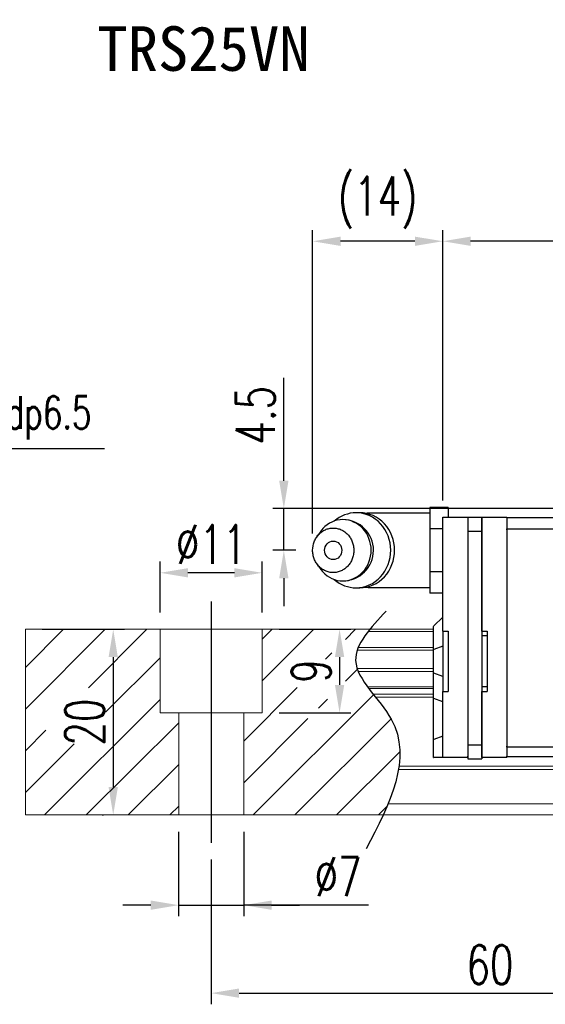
# Model space of a CAD drawing. Header units: millimetres. Extents: x 2505 to 2756, y 160 to 266.
# Tile 2 of 53: x 2589 to 2646, y 160 to 266. Entities that reach past the tile are written whole.
import ezdxf
from ezdxf.enums import TextEntityAlignment as Align

# ---------------------------------------------------------------- set-up
doc = ezdxf.new("R2010")
doc.units = ezdxf.units.MM
doc.header["$LTSCALE"] = 0.2
doc.header["$PDSIZE"] = -1
doc.layers.add('2', color=7, linetype='Continuous')
doc.layers.add('CHA', color=7, linetype='Continuous')
doc.styles.add('DIM-7', font='SIMPLEX.shx', dxfattribs={"width": 0.7, "bigfont": 'chineset.shx'})
doc.styles.add('T', font='kaiu.ttf')
doc.dimstyles.new('CNS', dxfattribs={"dimtxt": 3.5, "dimasz": 2.5, "dimexe": 1, "dimexo": 1.5, "dimgap": 0.09, "dimtad": 0, "dimdsep": 46, "dimtxsty": 'DIM-7', "dimcen": 0.09, "dimclrd": 1, "dimclre": 1, "dimclrt": 4, "dimadec": 0, "dimazin": 0, "dimtfac": 1, "dimtix": 1, "dimtmove": 2, "dimatfit": 3, "dimfxl": 1, "dimtvp": 0.971429, "dimtolj": 1, "dimarcsym": 0})

# ---------------------------------------------------------------- blocks, each defined once
blk = doc.blocks.new('*D18')
at = {"color": 7, "lineweight": -2}
for p, q in [((2591.8, 200.45), (2600.66, 200.45)), ((2599.46, 197.45), (2599.46, 183.45)), ((2598.42, 180.45), (2598.26, 180.45))]:
    blk.add_line(p, q, dxfattribs=at)
at = {"color": 7}
for points in [[(2598.96, 197.45), (2599.96, 197.45), (2599.46, 200.45)], [(2598.96, 183.45), (2599.96, 183.45), (2599.46, 180.45)]]:
    blk.add_solid(points, dxfattribs=at)
at = {"layer": 'DEFPOINTS', "color": 0}
for p in [(2590, 200.45), (2599.46, 180.45), (2600.22, 180.45)]:
    blk.add_point(p, dxfattribs=at)
at = {"color": 7, "insert": (2596.4, 190.45), "char_height": 4.2, "attachment_point": 5, "rotation": 90, "style": 'DIM-7'}
blk.add_mtext('\\A1;20', dxfattribs=at)
blk = doc.blocks.new('*D19')
at = {"color": 7, "lineweight": -2}
for p, q in [((2604.5, 202.25), (2604.5, 207.73)), ((2615.5, 202.25), (2615.5, 207.73)), ((2612.5, 206.53), (2607.5, 206.53))]:
    blk.add_line(p, q, dxfattribs=at)
at = {"color": 7}
for points in [[(2607.5, 207.03), (2607.5, 206.03), (2604.5, 206.53)], [(2612.5, 207.03), (2612.5, 206.03), (2615.5, 206.53)]]:
    blk.add_solid(points, dxfattribs=at)
at = {"layer": 'DEFPOINTS', "color": 0}
for p in [(2604.5, 206.53), (2604.5, 200.45), (2615.5, 200.45)]:
    blk.add_point(p, dxfattribs=at)
at = {"color": 7, "insert": (2610, 209.59), "char_height": 4.2, "attachment_point": 5, "style": 'DIM-7'}
blk.add_mtext('\\A1;%%C11', dxfattribs=at)
blk = doc.blocks.new('*D20')
at = {"color": 7, "lineweight": -2}
for p, q in [((2606.5, 178.65), (2606.5, 169.54)), ((2613.5, 178.65), (2613.5, 169.54)), ((2603.5, 170.74), (2600.5, 170.74)), ((2606.5, 170.74), (2613.5, 170.74)), ((2606.5, 170.74), (2613.5, 170.74)), ((2626.93, 170.74), (2613.5, 170.74)), ((2616.5, 170.74), (2619.5, 170.74))]:
    blk.add_line(p, q, dxfattribs=at)
at = {"color": 7}
for points in [[(2603.5, 171.24), (2603.5, 170.24), (2606.5, 170.74)], [(2616.5, 171.24), (2616.5, 170.24), (2613.5, 170.74)]]:
    blk.add_solid(points, dxfattribs=at)
at = {"layer": 'DEFPOINTS', "color": 0}
for p in [(2606.5, 180.45), (2613.5, 180.45), (2613.5, 170.74)]:
    blk.add_point(p, dxfattribs=at)
at = {"color": 7, "insert": (2623.66, 173.8), "char_height": 4.2, "attachment_point": 5, "style": 'DIM-7'}
blk.add_mtext('\\A1;%%C7', dxfattribs=at)
blk = doc.blocks.new('*D21')
at = {"color": 7, "lineweight": -2}
for p, q in [((2610, 175.65), (2610, 160.07)), ((2670, 175.65), (2670, 160.07)), ((2613, 161.27), (2667, 161.27))]:
    blk.add_line(p, q, dxfattribs=at)
at = {"color": 7}
for points in [[(2613, 161.77), (2613, 160.77), (2610, 161.27)], [(2667, 161.77), (2667, 160.77), (2670, 161.27)]]:
    blk.add_solid(points, dxfattribs=at)
at = {"layer": 'DEFPOINTS', "color": 0}
for p in [(2610, 177.45), (2670, 177.45), (2670, 161.27)]:
    blk.add_point(p, dxfattribs=at)
at = {"color": 7, "insert": (2640, 164.33), "char_height": 4.2, "attachment_point": 5, "style": 'DIM-7'}
blk.add_mtext('\\A1;60', dxfattribs=at)
blk = doc.blocks.new('*D22')
at = {"color": 7, "lineweight": -2}
for p, q in [((2617.3, 200.45), (2625.02, 200.45)), ((2623.82, 197.45), (2623.82, 194.45)), ((2617.3, 191.45), (2625.02, 191.45))]:
    blk.add_line(p, q, dxfattribs=at)
at = {"color": 7}
for points in [[(2623.32, 197.45), (2624.32, 197.45), (2623.82, 200.45)], [(2623.32, 194.45), (2624.32, 194.45), (2623.82, 191.45)]]:
    blk.add_solid(points, dxfattribs=at)
at = {"layer": 'DEFPOINTS', "color": 0}
for p in [(2615.5, 200.45), (2615.5, 191.45), (2623.82, 191.45)]:
    blk.add_point(p, dxfattribs=at)
at = {"color": 7, "insert": (2620.76, 195.95), "char_height": 4.2, "attachment_point": 5, "rotation": 90, "style": 'DIM-7'}
blk.add_mtext('\\A1;9', dxfattribs=at)
blk = doc.blocks.new('*D10')
at = {"color": 7, "lineweight": -2}
for p, q in [((2620.92, 210.75), (2620.92, 243.43)), ((2634.92, 214.3), (2634.92, 243.43)), ((2631.92, 242.23), (2623.92, 242.23))]:
    blk.add_line(p, q, dxfattribs=at)
at = {"color": 7}
for points in [[(2623.92, 242.73), (2623.92, 241.73), (2620.92, 242.23)], [(2631.92, 242.73), (2631.92, 241.73), (2634.92, 242.23)]]:
    blk.add_solid(points, dxfattribs=at)
at = {"layer": 'DEFPOINTS', "color": 0}
for p in [(2620.92, 242.23), (2634.92, 212.5), (2620.92, 208.95)]:
    blk.add_point(p, dxfattribs=at)
at = {"color": 7, "insert": (2627.92, 246.39), "char_height": 4.2, "attachment_point": 5, "style": 'DIM-7'}
blk.add_mtext('\\A1;(14)', dxfattribs=at)
blk = doc.blocks.new('*D26')
at = {"color": 7, "lineweight": -2}
for p, q in [((2634.92, 214.3), (2634.92, 243.43)), ((2735.82, 214.25), (2735.82, 243.43)), ((2732.82, 242.23), (2637.92, 242.23))]:
    blk.add_line(p, q, dxfattribs=at)
at = {"color": 7}
for points in [[(2637.92, 242.73), (2637.92, 241.73), (2634.92, 242.23)], [(2732.82, 242.73), (2732.82, 241.73), (2735.82, 242.23)]]:
    blk.add_solid(points, dxfattribs=at)
at = {"layer": 'DEFPOINTS', "color": 0}
for p in [(2634.92, 242.23), (2634.92, 212.5), (2735.82, 212.45)]:
    blk.add_point(p, dxfattribs=at)
at = {"color": 7, "insert": (2685.37, 245.29), "char_height": 4.2, "attachment_point": 5, "style": 'DIM-7'}
blk.add_mtext('\\A1;100.9', dxfattribs=at)
blk = doc.blocks.new('*D28')
at = {"color": 7, "lineweight": -2}
for p, q in [((2617.82, 216.45), (2617.82, 227.53)), ((2654.07, 213.45), (2616.62, 213.45)), ((2617.82, 208.95), (2617.82, 213.45)), ((2619.12, 208.95), (2616.62, 208.95)), ((2617.82, 205.95), (2617.82, 202.95))]:
    blk.add_line(p, q, dxfattribs=at)
at = {"color": 7}
for points in [[(2617.32, 216.45), (2618.32, 216.45), (2617.82, 213.45)], [(2617.32, 205.95), (2618.32, 205.95), (2617.82, 208.95)]]:
    blk.add_solid(points, dxfattribs=at)
at = {"layer": 'DEFPOINTS', "color": 0}
for p in [(2617.82, 213.45), (2655.87, 213.45), (2620.92, 208.95)]:
    blk.add_point(p, dxfattribs=at)
at = {"color": 7, "insert": (2614.76, 223.49), "char_height": 4.2, "attachment_point": 5, "rotation": 90, "style": 'DIM-7'}
blk.add_mtext('\\A1;4.5', dxfattribs=at)

msp = doc.modelspace()

# ---------------------------------------------------------------- linework, layer by layer
at = {"layer": '2', "linetype": 'Continuous'}
for p, q in [((2635.518, 213.572), (2633.518, 213.572)), ((2633.518, 213.572), (2633.518, 212.417)), ((2635.518, 213.572), (2635.518, 212.503)), ((2626.007, 212.994), (2625.592, 212.994)), ((2633.518, 212.953), (2627.135, 212.953)), ((2633.518, 212.417), (2633.518, 211.262)), ((2634.918, 212.356), (2634.918, 212.503)), ((2634.918, 212.503), (2637.618, 212.503)), ((2634.918, 211.149), (2634.918, 212.356)), ((2637.618, 212.503), (2637.618, 212.356)), ((2637.618, 212.503), (2639.118, 212.503)), ((2637.618, 212.503), (2637.618, 211.003)), ((2637.618, 212.356), (2637.618, 211.149)), ((2639.118, 212.503), (2639.118, 211.003)), ((2639.118, 212.356), (2639.118, 212.503)), ((2639.118, 212.503), (2641.818, 212.503)), ((2639.118, 211.149), (2639.118, 212.356)), ((2641.818, 212.503), (2641.818, 212.356)), ((2641.818, 212.453), (2641.818, 211.253)), ((2647.568, 212.453), (2641.818, 212.453)), ((2641.818, 212.356), (2641.818, 211.149)), ((2634.918, 211.262), (2633.518, 211.262)), ((2633.518, 211.262), (2633.518, 208.953)), ((2634.918, 210.796), (2634.918, 211.149)), ((2637.618, 211.149), (2637.618, 210.796)), ((2637.618, 211.003), (2639.118, 211.003)), ((2637.618, 211.003), (2637.618, 188.003)), ((2639.118, 210.796), (2639.118, 211.149)), ((2639.118, 211.003), (2639.118, 188.003)), ((2641.818, 211.149), (2641.818, 211.253)), ((2641.818, 211.253), (2647.568, 211.253)), ((2641.818, 211.149), (2641.818, 210.796)), ((2621.714, 210.911), (2621.35, 210.377)), ((2634.918, 200.252), (2634.918, 210.796)), ((2637.618, 210.796), (2637.618, 188.21)), ((2639.118, 200.252), (2639.118, 210.796)), ((2641.818, 210.796), (2641.818, 188.21)), ((2633.518, 208.953), (2633.518, 206.643)), ((2621.35, 207.528), (2621.714, 206.994)), ((2634.918, 206.643), (2633.518, 206.643)), ((2633.518, 206.643), (2633.518, 205.489)), ((2625.592, 204.911), (2626.007, 204.911)), ((2627.135, 204.953), (2633.518, 204.953)), ((2633.518, 205.489), (2633.518, 204.334)), ((2634.918, 204.334), (2633.518, 204.334)), ((2634.918, 201.753), (2633.968, 200.803)), ((2633.918, 200.753), (2633.968, 200.803)), ((2633.918, 198.248), (2633.918, 200.753)), ((2634.918, 200.252), (2634.918, 193.752)), ((2634.918, 200.252), (2635.518, 200.252)), ((2635.518, 200.252), (2635.518, 193.752)), ((2639.118, 200.252), (2639.718, 200.252)), ((2639.718, 199.752), (2639.118, 199.752)), ((2639.718, 200.252), (2639.718, 193.752)), ((2633.918, 198.248), (2633.968, 198.268)), ((2634.918, 198.642), (2633.968, 198.268)), ((2633.918, 195.756), (2633.918, 198.248)), ((2633.918, 193.021), (2633.918, 195.756)), ((2633.918, 195.756), (2633.968, 195.736)), ((2634.918, 195.362), (2633.968, 195.736)), ((2639.718, 194.252), (2639.118, 194.252)), ((2633.918, 188.543), (2633.918, 193.021)), ((2633.918, 193.021), (2633.968, 193.002)), ((2634.918, 192.628), (2633.968, 193.002)), ((2634.918, 193.752), (2635.518, 193.752)), ((2634.918, 188.21), (2634.918, 193.752)), ((2639.118, 188.21), (2639.118, 193.752)), ((2639.118, 193.752), (2639.718, 193.752)), ((2634.918, 188.957), (2633.968, 188.563)), ((2633.918, 188.543), (2633.968, 188.563)), ((2633.918, 186.653), (2633.918, 188.543)), ((2634.918, 187.856), (2634.918, 188.21)), ((2634.918, 186.799), (2634.918, 187.856)), ((2637.618, 188.21), (2637.618, 187.856)), ((2637.618, 188.003), (2637.618, 186.503)), ((2637.618, 188.003), (2639.118, 188.003)), ((2637.618, 187.856), (2637.618, 186.799)), ((2639.118, 187.856), (2639.118, 188.21)), ((2639.118, 188.003), (2639.118, 186.503)), ((2639.118, 186.799), (2639.118, 187.856)), ((2641.818, 188.21), (2641.818, 187.856)), ((2641.818, 187.753), (2641.818, 187.857)), ((2641.818, 187.856), (2641.818, 186.799)), ((2647.568, 187.753), (2641.818, 187.753)), ((2641.818, 187.753), (2641.818, 186.753)), ((2633.918, 186.653), (2633.968, 186.653)), ((2634.918, 186.653), (2633.968, 186.653)), ((2634.918, 186.653), (2634.918, 186.799)), ((2637.618, 186.653), (2634.918, 186.653)), ((2637.618, 186.653), (2637.618, 186.799)), ((2639.118, 186.653), (2639.118, 186.799)), ((2641.818, 186.653), (2639.118, 186.653)), ((2641.818, 186.653), (2641.818, 186.799)), ((2641.818, 186.753), (2647.568, 186.753)), ((2637.618, 186.503), (2639.118, 186.503))]:
    msp.add_line(p, q, dxfattribs=at)
at = {"layer": '2', "ltscale": 0.5}
msp.add_line((2610.002, 203.453), (2610.002, 177.453), dxfattribs=at)
at = {"layer": '2', "linetype": 'Continuous', "lineweight": 15}
for p, q in [((2633.918, 200.453), (2590.002, 200.453)), ((2590.002, 200.453), (2590.002, 180.453)), ((2604.502, 191.453), (2604.502, 200.453)), ((2615.502, 191.453), (2615.502, 200.453)), ((2633.918, 200.196), (2626.875, 200.196)), ((2633.918, 198.487), (2625.83, 198.487)), ((2633.918, 198.192), (2625.72, 198.192)), ((2633.918, 196.212), (2625.717, 196.212)), ((2633.918, 195.918), (2625.828, 195.918)), ((2633.918, 194.237), (2626.838, 194.237)), ((2633.918, 194.073), (2626.96, 194.073)), ((2633.918, 193.479), (2627.419, 193.479)), ((2633.918, 193.126), (2627.699, 193.126)), ((2615.502, 191.453), (2604.502, 191.453)), ((2606.502, 191.453), (2606.502, 180.453)), ((2613.502, 191.453), (2613.502, 180.453)), ((2755.648, 185.699), (2630.211, 185.699)), ((2755.648, 185.346), (2630.156, 185.346)), ((2755.648, 181.653), (2629.034, 181.653)), ((2755.648, 180.453), (2590.002, 180.453))]:
    msp.add_line(p, q, dxfattribs=at)
at = {"layer": '2'}
for p, q in [((2590.002, 191.853), (2598.602, 200.453)), ((2590.002, 196.343), (2594.112, 200.453)), ((2596.788, 194.149), (2603.092, 200.453)), ((2615.502, 199.392), (2616.563, 200.453)), ((2615.502, 194.902), (2621.053, 200.453)), ((2624.45, 199.36), (2625.543, 200.453)), ((2598.671, 191.542), (2604.502, 197.373)), ((2622.303, 197.213), (2622.988, 197.898)), ((2624.45, 194.869), (2625.736, 196.156)), ((2613.502, 188.412), (2619.264, 194.174)), ((2614.523, 180.453), (2627.477, 193.406)), ((2592.073, 180.453), (2604.502, 192.882)), ((2621.55, 191.969), (2622.516, 192.936)), ((2596.563, 180.453), (2606.502, 190.392)), ((2613.502, 183.922), (2620.412, 190.832)), ((2619.013, 180.453), (2629.358, 190.797)), ((2590.002, 187.363), (2592.214, 189.574)), ((2590.002, 182.873), (2595.251, 188.121)), ((2623.503, 180.453), (2630.306, 187.255)), ((2601.053, 180.453), (2606.502, 185.902)), ((2605.543, 180.453), (2606.502, 181.412)), ((2627.994, 180.453), (2628.919, 181.378))]:
    msp.add_line(p, q, dxfattribs=at)
at = {"layer": '2', "linetype": 'Continuous'}
for centre, radius, start, end in [((2624.168, 208.953), 3.3, 270, 89.84908), ((2627.135, 208.953), 4, 89.99998, 96.57236), ((2627.135, 208.953), 4, 263.42764, 270.00002)]:
    msp.add_arc(centre, radius, start, end, dxfattribs=at)
msp.add_ellipse((2623.135, 208.953), major_axis=(0, -1), ratio=0.9238797, dxfattribs=at)
for points, knots in [([(2621.716, 206.994), (2621.806, 206.861), (2621.905, 206.736), (2622.577, 206.008), (2623.37, 205.653), (2624.967, 205.653), (2625.76, 206.008), (2626.889, 207.23), (2627.217, 208.089), (2627.217, 209.817), (2626.889, 210.675), (2625.76, 211.897), (2624.967, 212.253), (2623.37, 212.253), (2622.577, 211.897), (2621.905, 211.17), (2621.806, 211.044), (2621.716, 210.911)], [0, 0, 0, 0, 0.0298911, 0.0298911, 0.1865941, 0.1865941, 0.343297, 0.343297, 0.5, 0.5, 0.656703, 0.656703, 0.8134059, 0.8134059, 0.9701089, 0.9701089, 1, 1, 1, 1]), ([(2623.253, 205.803), (2623.911, 205.235), (2624.749, 204.911), (2626.57, 204.911), (2627.541, 205.347), (2628.923, 206.843), (2629.326, 207.895), (2629.326, 210.011), (2628.923, 211.062), (2627.541, 212.559), (2626.57, 212.994), (2624.749, 212.994), (2623.911, 212.67), (2623.253, 212.102)], [0, 0, 0, 0, 0.150594, 0.150594, 0.325297, 0.325297, 0.5, 0.5, 0.674703, 0.674703, 0.849406, 0.849406, 1, 1, 1, 1]), ([(2626.007, 204.911), (2626.984, 204.911), (2627.956, 205.347), (2629.338, 206.843), (2629.74, 207.895), (2629.74, 210.011), (2629.338, 211.062), (2627.956, 212.559), (2626.984, 212.994), (2626.007, 212.994)], [0, 0, 0, 0, 0.25, 0.25, 0.5, 0.5, 0.75, 0.75, 1, 1, 1, 1]), ([(2620.918, 208.953), (2620.918, 208.795), (2620.946, 208.482), (2621.073, 208.028), (2621.28, 207.611), (2621.557, 207.245), (2621.895, 206.944), (2622.281, 206.721), (2622.7, 206.584), (2623.135, 206.537), (2623.57, 206.584), (2623.989, 206.721), (2624.375, 206.944), (2624.713, 207.245), (2624.991, 207.611), (2625.197, 208.028), (2625.324, 208.481), (2625.367, 208.953), (2625.324, 209.424), (2625.197, 209.877), (2624.991, 210.295), (2624.713, 210.661), (2624.375, 210.961), (2623.989, 211.184), (2623.57, 211.322), (2623.135, 211.368), (2622.7, 211.322), (2622.281, 211.184), (2621.895, 210.961), (2621.557, 210.661), (2621.28, 210.295), (2621.005, 209.74), (2620.918, 209.266), (2620.918, 208.953)], [0, 0, 0, 0, 0.0312594, 0.0625188, 0.0937782, 0.1250376, 0.156297, 0.1875564, 0.2188159, 0.2500753, 0.2813347, 0.3125941, 0.3438535, 0.3751129, 0.4063723, 0.4376317, 0.4688911, 0.5001505, 0.5314099, 0.5626693, 0.5939287, 0.6251882, 0.6564476, 0.687707, 0.7189664, 0.7502258, 0.7814852, 0.8127446, 0.844004, 0.8752634, 0.9065228, 0.9377822, 1, 1, 1, 1])]:
    msp.add_open_spline(points, degree=3, knots=knots, dxfattribs=at)
at = {"layer": '2'}
msp.add_open_spline([(2628.836, 202.415), (2627.154, 200.624), (2623.496, 196.728), (2633.022, 189.044), (2629.206, 181.658), (2626.693, 176.794)], degree=3, knots=[0, 0, 0, 0, 6.2737393, 13.647637, 27.8750855, 27.8750855, 27.8750855, 27.8750855], dxfattribs=at)

# ---------------------------------------------------------------- texts
at = {"color": 0, "insert": (2578.438, 220.87), "char_height": 3.5, "attachment_point": 7, "style": 'DIM-7'}
msp.add_mtext('4-M6dp6.5', dxfattribs=at)
at = {"layer": 'CHA', "color": 7, "style": 'T'}
msp.add_text('TRS25VN', height=4.8, dxfattribs=at).set_placement((2609.17, 262.981), align=Align.MIDDLE)

# ---------------------------------------------------------------- dimensions: what is measured, and where the dimension line sits
at = {"color": 0}
for base, p1, p2, text, picture, middle in [((2620.918, 242.233), (2634.918, 212.503), (2620.918, 208.953), '(<>)', '*D10', (2627.918, 246.393)), ((2604.502, 206.532), (2615.502, 200.453), (2604.502, 200.453), '%%C<>', '*D19', (2610.002, 209.592))]:
    dim = msp.add_linear_dim(base=base, p1=p1, p2=p2, text=text, dimstyle='CNS', override={"dimscale": 1.2, "dimgap": 0.8, "dimtad": 1, "dimclrd": 7, "dimclre": 7, "dimclrt": 7, "dimadec": 2, "dimazin": 2, "dimtm": 1e-09, "dimtfac": 0.6, "dimtmove": 1, "dimarcsym": 1}, dxfattribs=at)
    dim.commit()
    dim.dimension.update_dxf_attribs({"geometry": picture, "text_midpoint": middle})
for base, p1, p2, picture, middle in [((2634.922, 242.233), (2735.818, 212.453), (2634.922, 212.503), '*D26', (2685.37, 245.293)), ((2669.998, 161.266), (2610.002, 177.453), (2669.998, 177.453), '*D21', (2640, 164.326))]:
    dim = msp.add_linear_dim(base=base, p1=p1, p2=p2, dimstyle='CNS', override={"dimscale": 1.2, "dimgap": 0.8, "dimtad": 1, "dimclrd": 7, "dimclre": 7, "dimclrt": 7, "dimadec": 2, "dimazin": 2, "dimtm": 1e-09, "dimtfac": 0.6, "dimtmove": 1, "dimarcsym": 1}, dxfattribs=at)
    dim.commit()
    dim.dimension.update_dxf_attribs({"geometry": picture, "text_midpoint": middle})
dim = msp.add_linear_dim(base=(2617.822, 213.453), p1=(2620.918, 208.953), p2=(2655.868, 213.453), angle=90, dimstyle='CNS', override={"dimscale": 1.2, "dimgap": 0.8, "dimtad": 1, "dimclrd": 7, "dimclre": 7, "dimclrt": 7, "dimadec": 2, "dimazin": 2, "dimtm": 1e-09, "dimtfac": 0.6, "dimtmove": 0, "dimarcsym": 1}, dxfattribs=at)
dim.commit()
dim.dimension.update_dxf_attribs({"geometry": '*D28', "text_midpoint": (2617.822, 223.493), "dimtype": 160})
for base, p1, p2, picture, middle in [((2599.458, 180.453), (2590.002, 200.453), (2600.222, 180.453), '*D18', (2596.398, 190.453)), ((2623.821, 191.453), (2615.502, 200.453), (2615.502, 191.453), '*D22', (2620.761, 195.953))]:
    dim = msp.add_linear_dim(base=base, p1=p1, p2=p2, angle=90, dimstyle='CNS', override={"dimscale": 1.2, "dimgap": 0.8, "dimtad": 1, "dimclrd": 7, "dimclre": 7, "dimclrt": 7, "dimadec": 2, "dimazin": 2, "dimtm": 1e-09, "dimtfac": 0.6, "dimtmove": 1, "dimarcsym": 1}, dxfattribs=at)
    dim.commit()
    dim.dimension.update_dxf_attribs({"geometry": picture, "text_midpoint": middle})
dim = msp.add_linear_dim(base=(2613.502, 170.742), p1=(2606.502, 180.453), p2=(2613.502, 180.453), text='%%C<>', dimstyle='CNS', override={"dimscale": 1.2, "dimgap": 0.8, "dimtad": 1, "dimclrd": 7, "dimclre": 7, "dimclrt": 7, "dimadec": 2, "dimazin": 2, "dimtm": 1e-09, "dimtfac": 0.6, "dimtmove": 1, "dimarcsym": 1}, dxfattribs=at)
dim.commit()
dim.dimension.update_dxf_attribs({"geometry": '*D20', "text_midpoint": (2623.663, 170.742), "dimtype": 160})

# ---------------------------------------------------------------- leaders
at = {"color": 0, "annotation_type": 0, "has_hookline": 1, "hookline_direction": 0, "text_width": 20.067}
msp.add_leader([(2568.173, 213.453), (2574.478, 219.91), (2577.478, 219.91)], dimstyle='CNS', override={"dimscale": 1.2, "dimgap": 0.8, "dimtad": 1, "dimclrd": 7, "dimclre": 7, "dimclrt": 7, "dimadec": 2, "dimazin": 2, "dimtm": 1e-09, "dimtfac": 0.6, "dimtmove": 1, "dimarcsym": 1}, dxfattribs=at)

doc.saveas('drawing.dxf')
